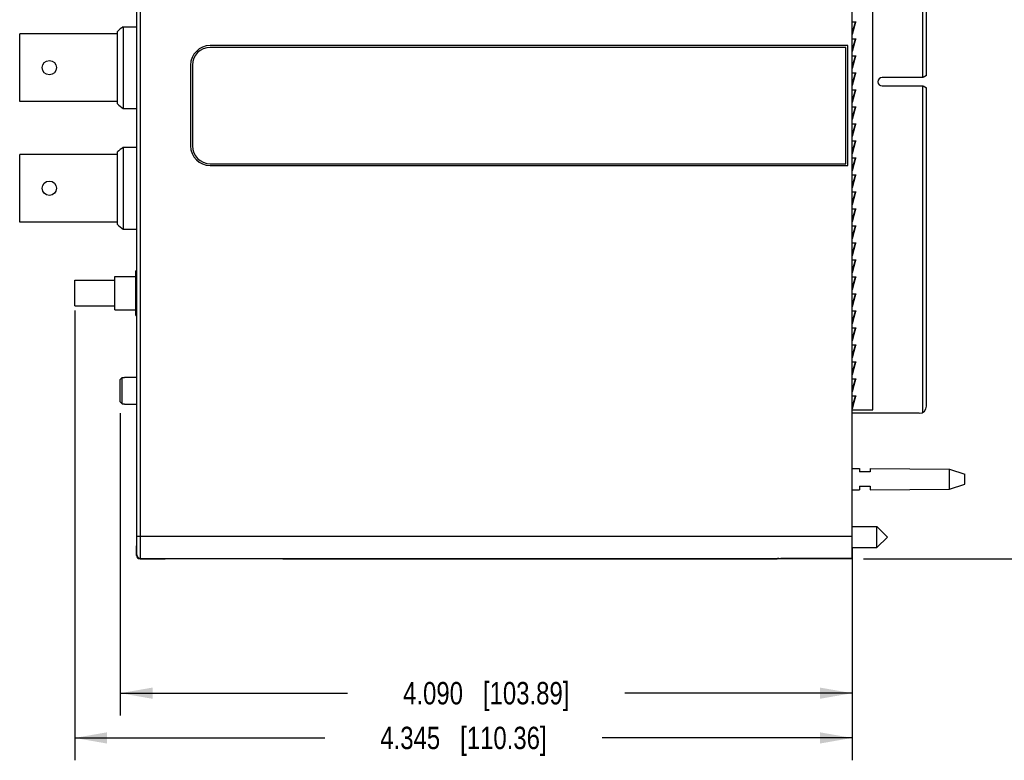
# Model space of a CAD drawing. Header units: inches. Extents: x 0 to 22, y 0 to 17.
# Tile 3 of 17: x 7.6 to 13.1, y 5.7 to 9.8. Entities that reach past the tile are written whole.
import ezdxf

# ---------------------------------------------------------------- set-up
doc = ezdxf.new("R2010")
doc.units = ezdxf.units.IN
doc.header["$LTSCALE"] = 1.21
doc.header["$MEASUREMENT"] = 0
doc.layers.get('0').update_dxf_attribs({"linetype": 'CONTINUOUS'})
doc.layers.add('DIMENSIONS', color=7, linetype='CONTINUOUS')
doc.styles.get("Standard").update_dxf_attribs({"font": 'txt', "width": 0.8})
doc.dimstyles.new('DIMSTYLE_1', dxfattribs={"dimtxt": 0.125, "dimasz": 0.18, "dimexe": 0.18, "dimexo": 0.0625, "dimgap": 0.09, "dimtad": 0, "dimtih": 1, "dimtoh": 1, "dimdec": 3, "dimzin": 4, "dimdsep": 46, "dimtxsty": 'STANDARD', "dimblk": '_FILLED', "dimblk1": '_FILLED', "dimblk2": '_FILLED', "dimcen": 0.09, "dimadec": 0, "dimazin": 0, "dimtp": 0.01, "dimtm": 0.01, "dimtfac": 1, "dimtdec": 3, "dimtofl": 0, "dimtmove": 0, "dimatfit": 3, "dimldrblk": '_FILLED', "dimfxl": 1, "dimtolj": 1, "dimtzin": 4, "dimarcsym": 0})

# ---------------------------------------------------------------- blocks, each defined once
blk = doc.blocks.new('_FILLED')
at = {"color": 0, "linetype": 'BYBLOCK'}
blk.add_solid([(0, 0), (-1, 0.174), (-1, -0.174)], dxfattribs=at)
blk = doc.blocks.new('*D1')
at = {"layer": 'DIMENSIONS', "color": 2, "linetype": 'CONTINUOUS'}
for p, q in [((7.9115, 8.1888), (7.9115, 5.6755)), ((12.2565, 6.7403), (12.2565, 5.6755)), ((7.9115, 5.8005), (9.309, 5.8005)), ((12.2565, 5.8005), (10.859, 5.8005))]:
    blk.add_line(p, q, dxfattribs=at)
at = {"layer": 'DIMENSIONS', "color": 2, "linetype": 'CONTINUOUS', "xscale": 0.18, "yscale": 0.18, "zscale": 0.18, "rotation": 180}
blk.add_blockref('_FILLED', (7.9115, 5.8005), dxfattribs=at)
at = {"layer": 'DIMENSIONS', "color": 2, "linetype": 'CONTINUOUS', "xscale": 0.18, "yscale": 0.18, "zscale": 0.18}
blk.add_blockref('_FILLED', (12.2565, 5.8005), dxfattribs=at)
at = {"layer": 'DIMENSIONS', "color": 2, "linetype": 'CONTINUOUS', "insert": (10.084, 5.863), "char_height": 0.125, "width": 1.425, "attachment_point": 2, "line_spacing_factor": 0.9}
blk.add_mtext('4.345{\\Ftxt.shx;\\W1.000000;\\H0.125000; }[110.36]', dxfattribs=at)
blk = doc.blocks.new('*D2')
at = {"layer": 'DIMENSIONS', "color": 2, "linetype": 'CONTINUOUS'}
for p, q in [((8.1665, 7.6155), (8.1665, 5.9255)), ((12.2565, 6.8652), (12.2565, 5.9255)), ((8.1665, 6.0505), (9.4365, 6.0505)), ((12.2565, 6.0505), (10.9865, 6.0505))]:
    blk.add_line(p, q, dxfattribs=at)
at = {"layer": 'DIMENSIONS', "color": 2, "linetype": 'CONTINUOUS', "xscale": 0.18, "yscale": 0.18, "zscale": 0.18, "rotation": 180}
blk.add_blockref('_FILLED', (8.1665, 6.0505), dxfattribs=at)
at = {"layer": 'DIMENSIONS', "color": 2, "linetype": 'CONTINUOUS', "xscale": 0.18, "yscale": 0.18, "zscale": 0.18}
blk.add_blockref('_FILLED', (12.2565, 6.0505), dxfattribs=at)
at = {"layer": 'DIMENSIONS', "color": 2, "linetype": 'CONTINUOUS', "insert": (10.2115, 6.113), "char_height": 0.125, "width": 1.425, "attachment_point": 2, "line_spacing_factor": 0.9}
blk.add_mtext('4.090{\\Ftxt.shx;\\W1.000000;\\H0.125000; }[103.89]', dxfattribs=at)
blk = doc.blocks.new('*D3')
at = {"layer": 'DIMENSIONS', "color": 2, "linetype": 'CONTINUOUS'}
for p, q in [((12.319, 11.866), (14.0115, 11.866)), ((13.8865, 11.866), (13.8865, 9.6135)), ((13.8865, 6.8009), (13.8865, 9.3635)), ((12.319, 6.8009), (14.0115, 6.8009))]:
    blk.add_line(p, q, dxfattribs=at)
at = {"layer": 'DIMENSIONS', "color": 2, "linetype": 'CONTINUOUS', "xscale": 0.18, "yscale": 0.18, "zscale": 0.18}
for p, rotation in [((13.8865, 11.866), 90), ((13.8865, 6.8009), 270)]:
    blk.add_blockref('_FILLED', p, dxfattribs=dict(at, rotation=rotation))
at = {"layer": 'DIMENSIONS', "color": 2, "linetype": 'CONTINUOUS', "insert": (13.8865, 9.551), "char_height": 0.125, "width": 1.425, "attachment_point": 2, "line_spacing_factor": 0.9}
blk.add_mtext('5.065{\\Ftxt.shx;\\W1.000000;\\H0.125000; }[128.65]', dxfattribs=at)

msp = doc.modelspace()

# ---------------------------------------------------------------- linework, layer by layer
at = {"color": 7, "linetype": 'CONTINUOUS'}
for p, q in [((12.2565, 6.8009), (12.2565, 11.866)), ((8.2597, 6.9277), (8.2597, 11.7393)), ((12.3716, 7.634), (12.3716, 11.034)), ((12.6519, 9.4896), (12.6519, 11.0475)), ((12.6716, 9.5007), (12.6716, 11.013)), ((12.2565, 9.8015), (12.276, 9.8015)), ((12.2738, 9.7992), (12.2565, 9.7422)), ((12.2758, 9.7989), (12.2565, 9.7296)), ((12.2757, 9.7987), (12.2565, 9.7353)), ((12.2739, 9.7996), (12.2738, 9.7992)), ((12.2738, 9.7992), (12.2757, 9.7987)), ((12.2758, 9.7989), (12.2757, 9.7987)), ((12.276, 9.8015), (12.276, 9.7996)), ((8.1515, 9.3422), (8.1515, 9.748)), ((8.1815, 9.7741), (8.1815, 9.3161)), ((8.1815, 9.7741), (8.2597, 9.7741)), ((7.6041, 9.3561), (7.6041, 9.7341)), ((8.1515, 9.7341), (7.6041, 9.7341)), ((12.2565, 9.7065), (12.276, 9.7065)), ((12.2738, 9.7042), (12.2565, 9.6472)), ((12.2758, 9.7039), (12.2565, 9.6346)), ((12.2757, 9.7037), (12.2565, 9.6403)), ((12.2739, 9.7046), (12.2738, 9.7042)), ((12.2738, 9.7042), (12.2757, 9.7037)), ((12.2758, 9.7039), (12.2757, 9.7037)), ((12.276, 9.7065), (12.276, 9.7046)), ((12.2315, 9.6685), (8.6692, 9.6685)), ((12.2215, 9.6585), (8.6692, 9.6585)), ((12.2215, 9.0085), (12.2215, 9.6585)), ((12.2315, 8.9985), (12.2315, 9.6685)), ((12.2565, 9.6115), (12.276, 9.6115)), ((12.2738, 9.6092), (12.2565, 9.5522)), ((12.2758, 9.6089), (12.2565, 9.5396)), ((12.2757, 9.6087), (12.2565, 9.5453)), ((12.2739, 9.6096), (12.2738, 9.6092)), ((12.2738, 9.6092), (12.2757, 9.6087)), ((12.2758, 9.6089), (12.2757, 9.6087)), ((12.276, 9.6115), (12.276, 9.6096)), ((8.5592, 9.5585), (8.5592, 9.1085)), ((8.5692, 9.5585), (8.5692, 9.1085)), ((12.2565, 9.5165), (12.276, 9.5165)), ((12.2738, 9.5142), (12.2565, 9.4572)), ((12.2758, 9.5139), (12.2565, 9.4446)), ((12.2757, 9.5137), (12.2565, 9.4503)), ((12.2739, 9.5146), (12.2738, 9.5142)), ((12.2738, 9.5142), (12.2757, 9.5137)), ((12.2758, 9.5139), (12.2757, 9.5137)), ((12.276, 9.5165), (12.276, 9.5146)), ((12.6519, 9.4896), (12.4236, 9.4896)), ((12.6716, 9.5007), (12.6523, 9.4896)), ((12.2565, 9.4215), (12.276, 9.4215)), ((12.2738, 9.4192), (12.2565, 9.3622)), ((12.2758, 9.4189), (12.2565, 9.3496)), ((12.2757, 9.4187), (12.2565, 9.3553)), ((12.2739, 9.4196), (12.2738, 9.4192)), ((12.2738, 9.4192), (12.2757, 9.4187)), ((12.2758, 9.4189), (12.2757, 9.4187)), ((12.276, 9.4215), (12.276, 9.4196)), ((12.4236, 9.4432), (12.6519, 9.4432)), ((12.6519, 7.6196), (12.6519, 9.4432)), ((12.6523, 9.4432), (12.6716, 9.432)), ((12.6716, 7.654), (12.6716, 9.432)), ((8.1515, 9.3561), (7.6041, 9.3561)), ((8.1815, 9.3161), (8.2597, 9.3161)), ((12.2565, 9.3265), (12.276, 9.3265)), ((12.2738, 9.3242), (12.2565, 9.2672)), ((12.2758, 9.3239), (12.2565, 9.2546)), ((12.2757, 9.3237), (12.2565, 9.2603)), ((12.2739, 9.3246), (12.2738, 9.3242)), ((12.2738, 9.3242), (12.2757, 9.3237)), ((12.2758, 9.3239), (12.2757, 9.3237)), ((12.276, 9.3265), (12.276, 9.3246)), ((12.2565, 9.2315), (12.276, 9.2315)), ((12.2738, 9.2292), (12.2565, 9.1722)), ((12.2758, 9.2289), (12.2565, 9.1596)), ((12.2757, 9.2287), (12.2565, 9.1653)), ((12.2739, 9.2296), (12.2738, 9.2292)), ((12.2738, 9.2292), (12.2757, 9.2287)), ((12.2758, 9.2289), (12.2757, 9.2287)), ((12.276, 9.2315), (12.276, 9.2296)), ((12.2565, 9.1365), (12.276, 9.1365)), ((12.2738, 9.1342), (12.2565, 9.0772)), ((12.2739, 9.1346), (12.2738, 9.1342)), ((12.2738, 9.1342), (12.2757, 9.1337)), ((12.276, 9.1365), (12.276, 9.1346)), ((8.1815, 9.1004), (8.1815, 8.6424)), ((8.1815, 9.1004), (8.2597, 9.1004)), ((12.2758, 9.1339), (12.2565, 9.0646)), ((12.2757, 9.1337), (12.2565, 9.0703)), ((12.2758, 9.1339), (12.2757, 9.1337)), ((7.6041, 8.6824), (7.6041, 9.0604)), ((8.1515, 9.0604), (7.6041, 9.0604)), ((8.1515, 8.6685), (8.1515, 9.0743)), ((12.2565, 9.0415), (12.276, 9.0415)), ((12.2738, 9.0392), (12.2565, 8.9822)), ((12.2758, 9.0389), (12.2565, 8.9696)), ((12.2757, 9.0387), (12.2565, 8.9753)), ((12.2739, 9.0396), (12.2738, 9.0392)), ((12.2738, 9.0392), (12.2757, 9.0387)), ((12.2758, 9.0389), (12.2757, 9.0387)), ((12.276, 9.0415), (12.276, 9.0396)), ((8.6692, 9.0085), (12.2215, 9.0085)), ((8.6692, 8.9985), (12.2315, 8.9985)), ((12.2565, 8.9465), (12.276, 8.9465)), ((12.2738, 8.9442), (12.2565, 8.8872)), ((12.2758, 8.9439), (12.2565, 8.8746)), ((12.2757, 8.9437), (12.2565, 8.8803)), ((12.2739, 8.9446), (12.2738, 8.9442)), ((12.2738, 8.9442), (12.2757, 8.9437)), ((12.2758, 8.9439), (12.2757, 8.9437)), ((12.276, 8.9465), (12.276, 8.9446)), ((12.2565, 8.8515), (12.276, 8.8515)), ((12.2738, 8.8492), (12.2565, 8.7922)), ((12.2758, 8.8489), (12.2565, 8.7796)), ((12.2757, 8.8487), (12.2565, 8.7853)), ((12.2739, 8.8496), (12.2738, 8.8492)), ((12.2738, 8.8492), (12.2757, 8.8487)), ((12.2758, 8.8489), (12.2757, 8.8487)), ((12.276, 8.8515), (12.276, 8.8496)), ((12.2565, 8.7565), (12.276, 8.7565)), ((12.2738, 8.7542), (12.2565, 8.6972)), ((12.2758, 8.7539), (12.2565, 8.6846)), ((12.2757, 8.7537), (12.2565, 8.6903)), ((12.2739, 8.7546), (12.2738, 8.7542)), ((12.2738, 8.7542), (12.2757, 8.7537)), ((12.2758, 8.7539), (12.2757, 8.7537)), ((12.276, 8.7565), (12.276, 8.7546)), ((8.1515, 8.6824), (7.6041, 8.6824)), ((8.1815, 8.6424), (8.2597, 8.6424)), ((12.2565, 8.6615), (12.276, 8.6615)), ((12.2738, 8.6592), (12.2565, 8.6022)), ((12.2758, 8.6589), (12.2565, 8.5896)), ((12.2757, 8.6587), (12.2565, 8.5953)), ((12.2739, 8.6596), (12.2738, 8.6592)), ((12.2738, 8.6592), (12.2757, 8.6587)), ((12.2758, 8.6589), (12.2757, 8.6587)), ((12.276, 8.6615), (12.276, 8.6596)), ((12.2565, 8.5665), (12.276, 8.5665)), ((12.2738, 8.5642), (12.2565, 8.5072)), ((12.2758, 8.5639), (12.2565, 8.4946)), ((12.2757, 8.5637), (12.2565, 8.5003)), ((12.2739, 8.5646), (12.2738, 8.5642)), ((12.2738, 8.5642), (12.2757, 8.5637)), ((12.2758, 8.5639), (12.2757, 8.5637)), ((12.276, 8.5665), (12.276, 8.5646)), ((12.2565, 8.4715), (12.276, 8.4715)), ((12.2738, 8.4692), (12.2565, 8.4122)), ((12.2758, 8.4689), (12.2565, 8.3996)), ((12.2757, 8.4687), (12.2565, 8.4053)), ((12.2739, 8.4696), (12.2738, 8.4692)), ((12.2738, 8.4692), (12.2757, 8.4687)), ((12.2758, 8.4689), (12.2757, 8.4687)), ((12.276, 8.4715), (12.276, 8.4696)), ((8.1365, 8.1928), (8.1365, 8.3788)), ((8.1365, 8.3788), (8.2525, 8.3788)), ((8.2525, 8.1608), (8.2525, 8.4108)), ((8.2597, 8.4108), (8.2525, 8.4108)), ((12.2565, 8.3765), (12.276, 8.3765)), ((12.2738, 8.3742), (12.2565, 8.3172)), ((12.2758, 8.3739), (12.2565, 8.3046)), ((12.2757, 8.3737), (12.2565, 8.3103)), ((12.2739, 8.3746), (12.2738, 8.3742)), ((12.2738, 8.3742), (12.2757, 8.3737)), ((12.2758, 8.3739), (12.2757, 8.3737)), ((12.276, 8.3765), (12.276, 8.3746)), ((7.9115, 8.2143), (7.9115, 8.3573)), ((7.9115, 8.3573), (8.1365, 8.3573)), ((8.2597, 8.2858), (8.2577, 8.2858)), ((12.2565, 8.2815), (12.276, 8.2815)), ((12.2738, 8.2792), (12.2565, 8.2222)), ((12.2758, 8.2789), (12.2565, 8.2096)), ((12.2757, 8.2787), (12.2565, 8.2153)), ((12.2739, 8.2796), (12.2738, 8.2792)), ((12.2738, 8.2792), (12.2757, 8.2787)), ((12.2758, 8.2789), (12.2757, 8.2787)), ((12.276, 8.2815), (12.276, 8.2796)), ((7.9115, 8.2143), (8.1365, 8.2143)), ((8.1365, 8.1928), (8.2525, 8.1928)), ((8.2525, 8.1608), (8.2597, 8.1608)), ((12.2565, 8.1865), (12.276, 8.1865)), ((12.2738, 8.1842), (12.2565, 8.1272)), ((12.2758, 8.1839), (12.2565, 8.1146)), ((12.2757, 8.1837), (12.2565, 8.1203)), ((12.2739, 8.1846), (12.2738, 8.1842)), ((12.2738, 8.1842), (12.2757, 8.1837)), ((12.2758, 8.1839), (12.2757, 8.1837)), ((12.276, 8.1865), (12.276, 8.1846)), ((12.2565, 8.0915), (12.276, 8.0915)), ((12.2738, 8.0892), (12.2565, 8.0322)), ((12.2758, 8.0889), (12.2565, 8.0196)), ((12.2739, 8.0896), (12.2738, 8.0892)), ((12.2738, 8.0892), (12.2757, 8.0887)), ((12.2758, 8.0889), (12.2757, 8.0887)), ((12.276, 8.0915), (12.276, 8.0896)), ((12.2757, 8.0887), (12.2565, 8.0253)), ((12.2565, 7.9965), (12.276, 7.9965)), ((12.2738, 7.9942), (12.2565, 7.9372)), ((12.2758, 7.9939), (12.2565, 7.9246)), ((12.2757, 7.9937), (12.2565, 7.9303)), ((12.2739, 7.9946), (12.2738, 7.9942)), ((12.2738, 7.9942), (12.2757, 7.9937)), ((12.2758, 7.9939), (12.2757, 7.9937)), ((12.276, 7.9965), (12.276, 7.9946)), ((12.2565, 7.9015), (12.276, 7.9015)), ((12.2738, 7.8992), (12.2565, 7.8422)), ((12.2758, 7.8989), (12.2565, 7.8296)), ((12.2757, 7.8987), (12.2565, 7.8353)), ((12.2739, 7.8996), (12.2738, 7.8992)), ((12.2738, 7.8992), (12.2757, 7.8987)), ((12.2758, 7.8989), (12.2757, 7.8987)), ((12.276, 7.9015), (12.276, 7.8996)), ((12.2565, 7.8065), (12.276, 7.8065)), ((12.2738, 7.8042), (12.2565, 7.7472)), ((12.2758, 7.8039), (12.2565, 7.7346)), ((12.2757, 7.8037), (12.2565, 7.7403)), ((12.2739, 7.8046), (12.2738, 7.8042)), ((12.2738, 7.8042), (12.2757, 7.8037)), ((12.2758, 7.8039), (12.2757, 7.8037)), ((12.276, 7.8065), (12.276, 7.8046)), ((12.2565, 7.7115), (12.276, 7.7115)), ((12.2738, 7.7092), (12.2565, 7.6522)), ((12.2758, 7.7089), (12.2565, 7.6396)), ((12.2757, 7.7087), (12.2565, 7.6453)), ((12.2739, 7.7096), (12.2738, 7.7092)), ((12.2738, 7.7092), (12.2757, 7.7087)), ((12.2758, 7.7089), (12.2757, 7.7087)), ((12.276, 7.7115), (12.276, 7.7096)), ((12.2565, 7.634), (12.3716, 7.634)), ((12.6316, 7.614), (12.2565, 7.614)), ((12.2565, 7.3065), (12.2965, 7.3062)), ((12.2965, 7.3062), (12.2965, 7.2865)), ((12.3565, 7.2865), (12.2965, 7.2865)), ((12.3565, 7.3058), (12.8004, 7.3025)), ((12.3565, 7.3058), (12.3565, 7.2865)), ((12.8004, 7.3025), (12.8865, 7.2745)), ((12.8004, 7.1905), (12.8004, 7.3025)), ((12.8865, 7.2185), (12.8865, 7.2745)), ((12.8004, 7.1905), (12.8865, 7.2185)), ((12.2565, 7.1865), (12.2965, 7.1868)), ((12.2965, 7.2065), (12.3565, 7.2065)), ((12.2965, 7.2065), (12.2965, 7.1868)), ((12.3565, 7.2065), (12.3565, 7.1873)), ((12.3565, 7.1872), (12.8004, 7.1905)), ((12.2565, 6.9816), (12.3948, 6.9816)), ((12.3948, 6.9816), (12.4538, 6.9225)), ((12.3948, 6.8635), (12.3948, 6.9816)), ((8.2592, 6.9247), (8.2592, 6.9277)), ((12.3948, 6.8635), (12.4538, 6.9225)), ((8.2565, 6.8744), (8.2588, 6.8767)), ((8.2565, 6.8205), (8.2565, 6.8744)), ((12.2565, 6.8635), (12.3948, 6.8635)), ((8.2765, 6.8005), (8.4015, 6.8005)), ((8.4015, 6.8005), (8.4025, 6.8015)), ((8.5275, 6.8026), (8.9656, 6.8026)), ((9.0906, 6.8015), (9.0915, 6.8005)), ((9.0915, 6.8005), (11.8365, 6.8005)), ((11.8386, 6.8026), (11.8365, 6.8005)), ((11.8468, 6.8027), (11.8586, 6.8028)), ((12.2565, 6.8009), (11.8568, 6.8009)), ((12.2565, 6.8028), (11.8586, 6.8028))]:
    msp.add_line(p, q, dxfattribs=at)
at = {"color": 9, "linetype": 'CONTINUOUS'}
for p, q in [((8.2797, 6.9277), (8.2797, 11.7393)), ((12.2742, 9.8015), (12.2736, 9.7995)), ((12.2742, 9.7065), (12.2736, 9.7045)), ((12.2742, 9.6115), (12.2736, 9.6095)), ((12.2736, 9.5145), (12.2742, 9.5165)), ((12.2736, 9.4195), (12.2742, 9.4215)), ((12.2736, 9.3245), (12.2742, 9.3265)), ((12.2736, 9.2295), (12.2742, 9.2315)), ((12.2736, 9.1345), (12.2742, 9.1365)), ((12.2736, 9.0395), (12.2742, 9.0415)), ((12.2736, 8.9445), (12.2742, 8.9465)), ((12.2736, 8.8495), (12.2742, 8.8515)), ((12.2736, 8.7545), (12.2742, 8.7565)), ((12.2736, 8.6595), (12.2742, 8.6615)), ((12.2736, 8.5645), (12.2742, 8.5665)), ((12.2736, 8.4695), (12.2742, 8.4715)), ((12.2736, 8.3745), (12.2742, 8.3765)), ((12.2736, 8.2795), (12.2742, 8.2815)), ((12.2736, 8.1845), (12.2742, 8.1865)), ((12.2736, 8.0895), (12.2742, 8.0915)), ((12.2736, 7.9945), (12.2742, 7.9965)), ((12.2736, 7.8995), (12.2742, 7.9015)), ((12.2736, 7.8045), (12.2742, 7.8065)), ((12.2736, 7.7095), (12.2742, 7.7115)), ((8.2597, 6.9277), (12.2565, 6.9277)), ((8.2596, 6.8756), (8.2596, 6.8766)), ((8.2565, 6.8205), (8.2588, 6.8227)), ((8.2765, 6.8005), (8.2788, 6.8027)), ((8.2788, 6.8027), (8.5275, 6.8026)), ((8.9656, 6.8026), (11.8468, 6.8027)), ((11.8568, 6.8009), (11.8568, 6.8028))]:
    msp.add_line(p, q, dxfattribs=at)
at = {"color": 6, "linetype": 'CONTINUOUS'}
for p, q in [((8.1775, 7.6667), (8.1775, 7.8143)), ((8.1775, 7.8143), (8.1895, 7.8143)), ((8.1895, 7.8155), (8.1895, 7.8143)), ((8.1895, 7.8155), (8.2597, 7.8155)), ((8.1665, 7.678), (8.1665, 7.8031)), ((8.1775, 7.6667), (8.1895, 7.6667)), ((8.1895, 7.6667), (8.1895, 7.6655)), ((8.1895, 7.6655), (8.2597, 7.6655))]:
    msp.add_line(p, q, dxfattribs=at)
at = {"color": 7, "linetype": 'CONTINUOUS'}
for centre in [(7.77, 9.5451), (7.77, 8.8714)]:
    msp.add_circle(centre, 0.04, dxfattribs=at)
for centre, radius, start, end in [((12.2645, 9.802), 0.00974, 345.834, 357.2073), ((12.2688, 9.8008), 0.00724, 344.467, 350.3096), ((17.3666, -0.8038), 14.0092, 130.96845, 131.13114), ((12.2645, 9.707), 0.00974, 345.834, 357.2073), ((12.2688, 9.7058), 0.00724, 344.467, 350.3096), ((8.6692, 9.5585), 0.11, 90, 180), ((8.6692, 9.5585), 0.1, 90, 180), ((12.2645, 9.612), 0.00974, 345.834, 357.2073), ((12.2688, 9.6108), 0.00724, 344.467, 350.3096), ((12.2645, 9.517), 0.00974, 345.834, 357.2073), ((12.2688, 9.5158), 0.00724, 344.467, 350.3096), ((12.4236, 9.4664), 0.0232, 90, 270), ((12.2645, 9.422), 0.00974, 345.834, 357.2073), ((12.2688, 9.4208), 0.00724, 344.467, 350.3096), ((17.3666, 19.894), 14.0092, 228.86886, 229.03155), ((12.2645, 9.327), 0.00974, 345.834, 357.2073), ((12.2688, 9.3258), 0.00724, 344.467, 350.3096), ((12.2645, 9.232), 0.00974, 345.834, 357.2073), ((12.2688, 9.2308), 0.00724, 344.467, 350.3096), ((12.2645, 9.137), 0.00974, 345.834, 357.2073), ((12.2688, 9.1358), 0.00724, 344.467, 350.3096), ((17.3666, -1.4775), 14.0092, 130.96845, 131.13114), ((8.6692, 9.1085), 0.11, 180, 270), ((8.6692, 9.1085), 0.1, 180, 270), ((12.2645, 9.042), 0.00974, 345.834, 357.2073), ((12.2688, 9.0408), 0.00724, 344.467, 350.3096), ((12.2645, 8.947), 0.00974, 345.834, 357.2073), ((12.2688, 8.9458), 0.00724, 344.467, 350.3096), ((12.2645, 8.852), 0.00974, 345.834, 357.2073), ((12.2688, 8.8508), 0.00724, 344.467, 350.3096), ((12.2645, 8.757), 0.00974, 345.834, 357.2073), ((12.2688, 8.7558), 0.00724, 344.467, 350.3096), ((17.3666, 19.2203), 14.0092, 228.86886, 229.03155), ((12.2645, 8.662), 0.00974, 345.834, 357.2073), ((12.2688, 8.6608), 0.00724, 344.467, 350.3096), ((12.2645, 8.567), 0.00974, 345.834, 357.2073), ((12.2688, 8.5658), 0.00724, 344.467, 350.3096), ((12.2645, 8.472), 0.00974, 345.834, 357.2073), ((12.2688, 8.4708), 0.00724, 344.467, 350.3096), ((12.2645, 8.377), 0.00974, 345.834, 357.2073), ((12.2688, 8.3758), 0.00724, 344.467, 350.3096), ((12.2645, 8.282), 0.00974, 345.834, 357.2073), ((12.2688, 8.2808), 0.00724, 344.467, 350.3096), ((12.2645, 8.187), 0.00974, 345.834, 357.2073), ((12.2688, 8.1858), 0.00724, 344.467, 350.3096), ((12.2645, 8.092), 0.00974, 345.834, 357.2073), ((12.2688, 8.0908), 0.00724, 344.467, 350.3096), ((12.2645, 7.997), 0.00974, 345.834, 357.2073), ((12.2688, 7.9958), 0.00724, 344.467, 350.3096), ((12.2645, 7.902), 0.00974, 345.834, 357.2073), ((12.2688, 7.9008), 0.00724, 344.467, 350.3096), ((12.2645, 7.807), 0.00974, 345.834, 357.2073), ((12.2688, 7.8058), 0.00724, 344.467, 350.3096), ((12.2645, 7.712), 0.00974, 345.834, 357.2073), ((12.2688, 7.7108), 0.00724, 344.467, 350.3096), ((12.6316, 7.654), 0.04, 270, 360)]:
    msp.add_arc(centre, radius, start, end, dxfattribs=at)
at = {"color": 6, "linetype": 'CONTINUOUS'}
for centre, start, end in [((11.7392, 4.3099), 135.4645, 135.6446), ((11.7392, 11.1711), 224.3554, 224.5355)]:
    msp.add_arc(centre, 4.9966, start, end, dxfattribs=at)
at = {"color": 9, "linetype": 'CONTINUOUS'}
for centre, radius, start, end in [((-2.057, 6.9256), 10.3166, 359.72789, 0.012), ((8.2788, 6.8227), 0.02, 180.0053, 269.9947)]:
    msp.add_arc(centre, radius, start, end, dxfattribs=at)
at = {"color": 7, "linetype": 'CONTINUOUS'}
for centre, major_axis, ratio, start_param, end_param in [((8.2588, 6.9247), (0, 0.048), 0.008727, -3.132866, -1.570796), ((8.2765, 6.8205), (0.0141, 0.0141), 0.999924, -3.926953, -2.356233), ((11.8568, 6.8007), (0.02, 0), 0.008727, 2.564809, 3.061881), ((11.8586, 6.8026), (0.02, 0), 0.008727, 2.206691, 3.132866)]:
    msp.add_ellipse(centre, major_axis=major_axis, ratio=ratio, start_param=start_param, end_param=end_param, dxfattribs=at)
for points, knots in [([(8.2525, 8.3483), (8.2525, 8.3535), (8.2528, 8.364), (8.2542, 8.3848), (8.2561, 8.4004), (8.2577, 8.4108)], [0, 0, 0, 0, 0.249762, 0.499645, 1, 1, 1, 1]), ([(8.2577, 8.2858), (8.2561, 8.2961), (8.2542, 8.3117), (8.2528, 8.3326), (8.2525, 8.3431), (8.2525, 8.3483)], [0, 0, 0, 0, 0.500355, 0.750238, 1, 1, 1, 1]), ([(8.2525, 8.2233), (8.2525, 8.2285), (8.2528, 8.239), (8.2542, 8.2598), (8.2561, 8.2754), (8.2577, 8.2858)], [0, 0, 0, 0, 0.249762, 0.499645, 1, 1, 1, 1]), ([(8.2577, 8.1608), (8.2561, 8.1711), (8.2542, 8.1867), (8.2528, 8.2076), (8.2525, 8.2181), (8.2525, 8.2233)], [0, 0, 0, 0, 0.500355, 0.750238, 1, 1, 1, 1]), ([(8.4025, 6.8015), (8.4025, 6.8015), (8.4026, 6.8015), (8.4027, 6.8015), (8.4029, 6.8016), (8.4032, 6.8016), (8.4036, 6.8016), (8.404, 6.8016), (8.4045, 6.8017), (8.4054, 6.8017), (8.4066, 6.8017), (8.4082, 6.8018), (8.4102, 6.8018), (8.4124, 6.8019), (8.4149, 6.8019), (8.4188, 6.802), (8.4243, 6.8021), (8.4316, 6.8022), (8.4398, 6.8022), (8.4488, 6.8023), (8.4586, 6.8024), (8.4691, 6.8024), (8.4801, 6.8025), (8.4915, 6.8025), (8.5074, 6.8026), (8.5194, 6.8026), (8.5275, 6.8026)], [0, 0, 0, 0, 0.000553, 0.001683, 0.003401, 0.005709, 0.008607, 0.012093, 0.016164, 0.02082, 0.031875, 0.045239, 0.060878, 0.078749, 0.098809, 0.121012, 0.171667, 0.230218, 0.296087, 0.368667, 0.44724, 0.531061, 0.619357, 0.711306, 0.806071, 1, 1, 1, 1]), ([(8.9656, 6.8026), (8.9737, 6.8026), (8.9857, 6.8026), (9.0015, 6.8025), (9.013, 6.8025), (9.024, 6.8024), (9.0345, 6.8024), (9.0442, 6.8023), (9.0533, 6.8022), (9.0615, 6.8022), (9.0688, 6.8021), (9.0743, 6.802), (9.0781, 6.8019), (9.0806, 6.8019), (9.0829, 6.8018), (9.0848, 6.8018), (9.0865, 6.8017), (9.0877, 6.8017), (9.0885, 6.8017), (9.089, 6.8016), (9.0895, 6.8016), (9.0898, 6.8016), (9.0901, 6.8016), (9.0903, 6.8015), (9.0905, 6.8015), (9.0906, 6.8015), (9.0906, 6.8015)], [0, 0, 0, 0, 0.193929, 0.288694, 0.380643, 0.468938, 0.55276, 0.631333, 0.703913, 0.769782, 0.828333, 0.878987, 0.901191, 0.92125, 0.939121, 0.95476, 0.968124, 0.979179, 0.983835, 0.987907, 0.991392, 0.99429, 0.996599, 0.998317, 0.999446, 1, 1, 1, 1])]:
    msp.add_open_spline(points, degree=3, knots=knots, dxfattribs=at)
at = {"color": 9, "linetype": 'CONTINUOUS'}
for points, knots in [([(8.2788, 6.8027), (8.2788, 6.8028), (8.2788, 6.8028), (8.2788, 6.803), (8.2788, 6.8032), (8.2789, 6.8035), (8.2789, 6.8038), (8.2789, 6.8043), (8.2789, 6.8048), (8.279, 6.8056), (8.279, 6.8068), (8.279, 6.8085), (8.2791, 6.8104), (8.2791, 6.8127), (8.2792, 6.8152), (8.2792, 6.819), (8.2793, 6.8245), (8.2794, 6.8318), (8.2794, 6.84), (8.2795, 6.8491), (8.2795, 6.8589), (8.2796, 6.8693), (8.2796, 6.8803), (8.2796, 6.8918), (8.2797, 6.9076), (8.2797, 6.9197), (8.2797, 6.9277)], [0, 0, 0, 0, 0.000542, 0.001666, 0.003379, 0.005683, 0.008577, 0.012058, 0.016126, 0.020778, 0.031827, 0.04519, 0.060831, 0.078706, 0.09877, 0.120977, 0.171627, 0.230168, 0.29603, 0.368615, 0.447201, 0.531032, 0.61933, 0.711281, 0.806053, 1, 1, 1, 1]), ([(8.2588, 6.8227), (8.2588, 6.8228), (8.2588, 6.8228), (8.2588, 6.8228), (8.2588, 6.8229), (8.2588, 6.8231), (8.2589, 6.8234), (8.2589, 6.8238), (8.2589, 6.8243), (8.259, 6.825), (8.259, 6.8257), (8.259, 6.8269), (8.2591, 6.8287), (8.2591, 6.8311), (8.2592, 6.834), (8.2592, 6.8373), (8.2593, 6.8409), (8.2593, 6.8449), (8.2594, 6.8493), (8.2594, 6.8557), (8.2595, 6.8645), (8.2595, 6.8718), (8.2596, 6.8756)], [0, 0, 0, 0, 0.000616, 0.001728, 0.003355, 0.005503, 0.011361, 0.019302, 0.02932, 0.041407, 0.055555, 0.071755, 0.11025, 0.1567, 0.21089, 0.272604, 0.341605, 0.41758, 0.500196, 0.589118, 0.784398, 1, 1, 1, 1])]:
    msp.add_open_spline(points, degree=3, knots=knots, dxfattribs=at)

# ---------------------------------------------------------------- dimensions: what is measured, and where the dimension line sits
at = {"layer": 'DIMENSIONS', "color": 2, "linetype": 'CONTINUOUS'}
for base, p1, p2, angle, picture, middle in [((13.8865, 11.866), (12.319, 6.8009), (12.319, 11.866), 90, '*D3', (13.7365, 9.4885)), ((7.9115, 5.8005), (12.2565, 6.7403), (7.9115, 8.1888), 180, '*D1', (9.934, 5.8005))]:
    dim = msp.add_linear_dim(base=base, p1=p1, p2=p2, angle=angle, dimstyle='DIMSTYLE_1', dxfattribs=at)
    dim.commit()
    dim.dimension.update_dxf_attribs({"geometry": picture, "text_midpoint": middle, "dimtype": 160})
dim = msp.add_linear_dim(base=(12.2565, 6.0505), p1=(8.1665, 7.6155), p2=(12.2565, 6.8652), dimstyle='DIMSTYLE_1', dxfattribs=at)
dim.commit()
dim.dimension.update_dxf_attribs({"geometry": '*D2', "text_midpoint": (10.0615, 6.0505), "dimtype": 160})

doc.saveas('drawing.dxf')
